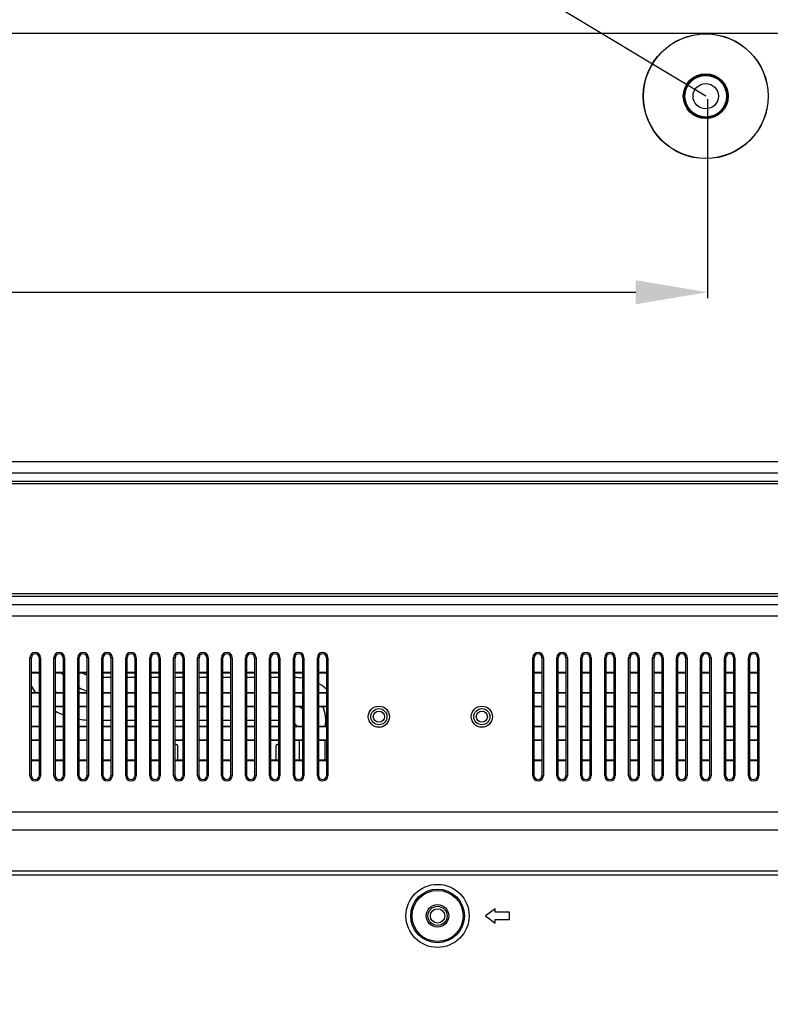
# Model space of a CAD drawing. Header units: millimetres. Extents: x -9020 to -2602, y 1105 to 6065.
# Tile 37 of 80: x -6753 to -6597, y 2650 to 2855. Entities that reach past the tile are written whole.
import ezdxf

# ---------------------------------------------------------------- set-up
doc = ezdxf.new("R2010")
doc.units = ezdxf.units.MM
doc.header["$LTSCALE"] = 65.395
doc.header["$PDSIZE"] = 0.05
doc.layers.get('0').update_dxf_attribs({"linetype": 'CONTINUOUS'})
doc.layers.get('Defpoints').update_dxf_attribs({"linetype": 'CONTINUOUS'})
doc.layers.add('02___PRT_ALL_AXES', color=7, linetype='CONTINUOUS')
doc.styles.get("Standard").update_dxf_attribs({"font": 'GOTHIC.TTF', "width": 0.5})
doc.dimstyles.new('ISO-25', dxfattribs={"dimtxt": 2.5, "dimasz": 2.5, "dimexe": 1.25, "dimexo": 0.625, "dimtad": 1, "dimtxsty": 'STANDARD', "dimcen": 2.5, "dimadec": 0, "dimazin": 0, "dimtfac": 1, "dimtmove": 0, "dimatfit": 3, "dimfxl": 1, "dimarcsym": 0})

# ---------------------------------------------------------------- blocks, each defined once
blk = doc.blocks.new('*D4')
at = {"color": 3, "lineweight": -2}
for p, q in [((-7209.98, 2838.63), (-7209.98, 2797.06)), ((-6609.6, 2838.63), (-6609.6, 2797.06)), ((-7194.98, 2798.31), (-6624.6, 2798.31))]:
    blk.add_line(p, q, dxfattribs=at)
at = {"color": 3}
for points in [[(-7194.98, 2800.81), (-7194.98, 2795.81), (-7209.98, 2798.31)], [(-6624.6, 2795.81), (-6624.6, 2800.81), (-6609.6, 2798.31)]]:
    blk.add_solid(points, dxfattribs=at)
at = {"layer": 'Defpoints', "color": 0}
for p in [(-7209.98, 2839.25), (-6609.6, 2839.25), (-6609.6, 2798.31)]:
    blk.add_point(p, dxfattribs=at)
at = {"color": 2, "insert": (-6909.79, 2816.27), "char_height": 20, "attachment_point": 5}
blk.add_mtext('600 [23,637]', dxfattribs=at)
blk = doc.blocks.new('*D14')
at = {"color": 3, "lineweight": -2}
for p, q in [((-7637.35, 2811.59), (-7637.35, 2459.59)), ((-6424.31, 2811.59), (-6424.31, 2459.59)), ((-6439.31, 2460.84), (-7622.35, 2460.84))]:
    blk.add_line(p, q, dxfattribs=at)
at = {"color": 3}
for points in [[(-7622.35, 2463.34), (-7622.35, 2458.34), (-7637.35, 2460.84)], [(-6439.31, 2458.34), (-6439.31, 2463.34), (-6424.31, 2460.84)]]:
    blk.add_solid(points, dxfattribs=at)
at = {"layer": 'Defpoints', "color": 0}
for p in [(-7637.35, 2812.21), (-6424.31, 2812.21), (-7637.35, 2460.84)]:
    blk.add_point(p, dxfattribs=at)
at = {"color": 2, "insert": (-7030.83, 2478.8), "char_height": 20, "attachment_point": 5}
blk.add_mtext('1213 [47,758]', dxfattribs=at)
blk = doc.blocks.new('*D15')
at = {"color": 3, "lineweight": -2}
for p, q in [((-6472.32, 2852.35), (-7894.01, 2852.35)), ((-7892.76, 2837.35), (-7892.76, 2637.48)), ((-6472.32, 2622.48), (-7894.01, 2622.48))]:
    blk.add_line(p, q, dxfattribs=at)
at = {"color": 3}
for points in [[(-7890.26, 2837.35), (-7895.26, 2837.35), (-7892.76, 2852.35)], [(-7895.26, 2637.48), (-7890.26, 2637.48), (-7892.76, 2622.48)]]:
    blk.add_solid(points, dxfattribs=at)
at = {"layer": 'Defpoints', "color": 0}
for p in [(-6471.7, 2852.35), (-7892.76, 2622.48), (-6471.7, 2622.48)]:
    blk.add_point(p, dxfattribs=at)
at = {"color": 2, "insert": (-7910.72, 2737.42), "char_height": 20, "attachment_point": 5, "rotation": 90}
blk.add_mtext('230 [9,050]', dxfattribs=at)
blk = doc.blocks.new('*D16')
at = {"color": 3, "lineweight": -2}
for p, q in [((-7637.35, 3096.73), (-7637.35, 2411.46)), ((-6390.78, 3096.73), (-6390.78, 2411.46)), ((-6405.78, 2412.71), (-7622.35, 2412.71))]:
    blk.add_line(p, q, dxfattribs=at)
at = {"color": 3}
for points in [[(-7622.35, 2415.21), (-7622.35, 2410.21), (-7637.35, 2412.71)], [(-6405.78, 2410.21), (-6405.78, 2415.21), (-6390.78, 2412.71)]]:
    blk.add_solid(points, dxfattribs=at)
at = {"layer": 'Defpoints', "color": 0}
for p in [(-7637.35, 3097.35), (-6390.78, 3097.35), (-7637.35, 2412.71)]:
    blk.add_point(p, dxfattribs=at)
at = {"color": 2, "insert": (-7014.06, 2430.67), "char_height": 20, "attachment_point": 5}
blk.add_mtext('1247 [49,078]', dxfattribs=at)
blk = doc.blocks.new('*D17')
at = {"color": 3, "lineweight": -2}
for p, q in [((-6463.8, 3204.35), (-7949.19, 3204.35)), ((-7947.94, 3189.35), (-7947.94, 2637.48)), ((-6463.8, 2622.48), (-7949.19, 2622.48))]:
    blk.add_line(p, q, dxfattribs=at)
at = {"color": 3}
for points in [[(-7945.44, 3189.35), (-7950.44, 3189.35), (-7947.94, 3204.35)], [(-7950.44, 2637.48), (-7945.44, 2637.48), (-7947.94, 2622.48)]]:
    blk.add_solid(points, dxfattribs=at)
at = {"layer": 'Defpoints', "color": 0}
for p in [(-6463.18, 3204.35), (-7947.94, 2622.48), (-6463.18, 2622.48)]:
    blk.add_point(p, dxfattribs=at)
at = {"color": 2, "insert": (-7965.9, 2913.42), "char_height": 20, "attachment_point": 5, "rotation": 90}
blk.add_mtext('582 [22,908]', dxfattribs=at)

msp = doc.modelspace()

# ---------------------------------------------------------------- linework, layer by layer
msp.add_line((-6610, 2839.25), (-6824.08, 2968.19))
at = {"color": 7, "linetype": 'Continuous'}
for p, q in [((-7359.65, 2762.95), (-6514.33, 2762.95)), ((-7357.19, 2760.6), (-6522.03, 2760.6)), ((-6509.37, 2758.3), (-7360.88, 2758.3)), ((-6522.03, 2758.77), (-7358.07, 2758.77)), ((-6509.37, 2735.3), (-7360.88, 2735.3)), ((-7358.07, 2734.83), (-6522.03, 2734.83)), ((-6522.03, 2733), (-7357.19, 2733)), ((-6514.33, 2730.65), (-7359.65, 2730.65)), ((-6751.08, 2721.98), (-6750.78, 2721.98)), ((-6751.08, 2697.33), (-6751.08, 2721.98)), ((-6750.78, 2697.33), (-6750.78, 2721.98)), ((-6748.88, 2721.98), (-6749.18, 2721.98)), ((-6749.18, 2721.98), (-6749.18, 2697.33)), ((-6748.88, 2721.98), (-6748.88, 2697.33)), ((-6746.08, 2721.98), (-6745.78, 2721.98)), ((-6746.08, 2697.33), (-6746.08, 2721.98)), ((-6745.78, 2697.33), (-6745.78, 2721.98)), ((-6743.88, 2721.98), (-6744.18, 2721.98)), ((-6744.18, 2721.98), (-6744.18, 2697.33)), ((-6743.88, 2721.98), (-6743.88, 2697.33)), ((-6741.08, 2721.98), (-6740.78, 2721.98)), ((-6741.08, 2697.33), (-6741.08, 2721.98)), ((-6740.78, 2697.33), (-6740.78, 2721.98)), ((-6738.88, 2721.98), (-6739.18, 2721.98)), ((-6739.18, 2721.98), (-6739.18, 2697.33)), ((-6738.88, 2721.98), (-6738.88, 2697.33)), ((-6736.08, 2721.98), (-6735.78, 2721.98)), ((-6736.08, 2697.33), (-6736.08, 2721.98)), ((-6735.78, 2697.33), (-6735.78, 2721.98)), ((-6733.88, 2721.98), (-6734.18, 2721.98)), ((-6734.18, 2721.98), (-6734.18, 2697.33)), ((-6733.88, 2721.98), (-6733.88, 2697.33)), ((-6731.08, 2721.98), (-6730.78, 2721.98)), ((-6731.08, 2697.33), (-6731.08, 2721.98)), ((-6730.78, 2697.33), (-6730.78, 2721.98)), ((-6728.88, 2721.98), (-6729.18, 2721.98)), ((-6729.18, 2721.98), (-6729.18, 2697.33)), ((-6728.88, 2721.98), (-6728.88, 2697.33)), ((-6726.08, 2721.98), (-6725.78, 2721.98)), ((-6726.08, 2697.33), (-6726.08, 2721.98)), ((-6725.78, 2697.33), (-6725.78, 2721.98)), ((-6723.88, 2721.98), (-6724.18, 2721.98)), ((-6724.18, 2721.98), (-6724.18, 2697.33)), ((-6723.88, 2721.98), (-6723.88, 2697.33)), ((-6721.08, 2721.98), (-6720.78, 2721.98)), ((-6721.08, 2697.33), (-6721.08, 2721.98)), ((-6720.78, 2697.33), (-6720.78, 2721.98)), ((-6718.88, 2721.98), (-6719.18, 2721.98)), ((-6719.18, 2721.98), (-6719.18, 2697.33)), ((-6718.88, 2721.98), (-6718.88, 2697.33)), ((-6716.08, 2721.98), (-6715.78, 2721.98)), ((-6716.08, 2697.33), (-6716.08, 2721.98)), ((-6715.78, 2697.33), (-6715.78, 2721.98)), ((-6713.88, 2721.98), (-6714.18, 2721.98)), ((-6714.18, 2721.98), (-6714.18, 2697.33)), ((-6713.88, 2721.98), (-6713.88, 2697.33)), ((-6711.08, 2721.98), (-6710.78, 2721.98)), ((-6711.08, 2697.33), (-6711.08, 2721.98)), ((-6710.78, 2697.33), (-6710.78, 2721.98)), ((-6708.88, 2721.98), (-6709.18, 2721.98)), ((-6709.18, 2721.98), (-6709.18, 2697.33)), ((-6708.88, 2721.98), (-6708.88, 2697.33)), ((-6706.08, 2721.98), (-6705.78, 2721.98)), ((-6706.08, 2697.33), (-6706.08, 2721.98)), ((-6705.78, 2697.33), (-6705.78, 2721.98)), ((-6703.88, 2721.98), (-6704.18, 2721.98)), ((-6704.18, 2721.98), (-6704.18, 2697.33)), ((-6703.88, 2721.98), (-6703.88, 2697.33)), ((-6701.08, 2721.98), (-6700.78, 2721.98)), ((-6701.08, 2697.33), (-6701.08, 2721.98)), ((-6700.78, 2697.33), (-6700.78, 2721.98)), ((-6698.88, 2721.98), (-6699.18, 2721.98)), ((-6699.18, 2721.98), (-6699.18, 2697.33)), ((-6698.88, 2721.98), (-6698.88, 2697.33)), ((-6696.08, 2721.98), (-6695.78, 2721.98)), ((-6696.08, 2697.33), (-6696.08, 2721.98)), ((-6695.78, 2697.33), (-6695.78, 2721.98)), ((-6693.88, 2721.98), (-6694.18, 2721.98)), ((-6694.18, 2721.98), (-6694.18, 2697.33)), ((-6693.88, 2721.98), (-6693.88, 2697.33)), ((-6691.08, 2721.98), (-6690.78, 2721.98)), ((-6691.08, 2697.33), (-6691.08, 2721.98)), ((-6690.78, 2697.33), (-6690.78, 2721.98)), ((-6688.88, 2721.98), (-6689.18, 2721.98)), ((-6689.18, 2721.98), (-6689.18, 2697.33)), ((-6688.88, 2721.98), (-6688.88, 2697.33)), ((-6646.08, 2721.98), (-6645.78, 2721.98)), ((-6646.08, 2697.33), (-6646.08, 2721.98)), ((-6645.78, 2697.33), (-6645.78, 2721.98)), ((-6643.88, 2721.98), (-6644.18, 2721.98)), ((-6644.18, 2721.98), (-6644.18, 2697.33)), ((-6643.88, 2721.98), (-6643.88, 2697.33)), ((-6641.08, 2721.98), (-6640.78, 2721.98)), ((-6641.08, 2697.33), (-6641.08, 2721.98)), ((-6640.78, 2697.33), (-6640.78, 2721.98)), ((-6638.88, 2721.98), (-6639.18, 2721.98)), ((-6639.18, 2721.98), (-6639.18, 2697.33)), ((-6638.88, 2721.98), (-6638.88, 2697.33)), ((-6636.08, 2721.98), (-6635.78, 2721.98)), ((-6636.08, 2697.33), (-6636.08, 2721.98)), ((-6635.78, 2697.33), (-6635.78, 2721.98)), ((-6633.88, 2721.98), (-6634.18, 2721.98)), ((-6634.18, 2721.98), (-6634.18, 2697.33)), ((-6633.88, 2721.98), (-6633.88, 2697.33)), ((-6631.08, 2721.98), (-6630.78, 2721.98)), ((-6631.08, 2697.33), (-6631.08, 2721.98)), ((-6630.78, 2697.33), (-6630.78, 2721.98)), ((-6628.88, 2721.98), (-6629.18, 2721.98)), ((-6629.18, 2721.98), (-6629.18, 2697.33)), ((-6628.88, 2721.98), (-6628.88, 2697.33)), ((-6626.08, 2721.98), (-6625.78, 2721.98)), ((-6626.08, 2697.33), (-6626.08, 2721.98)), ((-6625.78, 2697.33), (-6625.78, 2721.98)), ((-6623.88, 2721.98), (-6624.18, 2721.98)), ((-6624.18, 2721.98), (-6624.18, 2697.33)), ((-6623.88, 2721.98), (-6623.88, 2697.33)), ((-6621.08, 2721.98), (-6620.78, 2721.98)), ((-6621.08, 2697.33), (-6621.08, 2721.98)), ((-6620.78, 2697.33), (-6620.78, 2721.98)), ((-6618.88, 2721.98), (-6619.18, 2721.98)), ((-6619.18, 2721.98), (-6619.18, 2697.33)), ((-6618.88, 2721.98), (-6618.88, 2697.33)), ((-6616.08, 2721.98), (-6615.78, 2721.98)), ((-6616.08, 2697.33), (-6616.08, 2721.98)), ((-6615.78, 2697.33), (-6615.78, 2721.98)), ((-6613.88, 2721.98), (-6614.18, 2721.98)), ((-6614.18, 2721.98), (-6614.18, 2697.33)), ((-6613.88, 2721.98), (-6613.88, 2697.33)), ((-6611.08, 2721.98), (-6610.78, 2721.98)), ((-6611.08, 2697.33), (-6611.08, 2721.98)), ((-6610.78, 2697.33), (-6610.78, 2721.98)), ((-6608.88, 2721.98), (-6609.18, 2721.98)), ((-6609.18, 2721.98), (-6609.18, 2697.33)), ((-6608.88, 2721.98), (-6608.88, 2697.33)), ((-6606.08, 2721.98), (-6605.78, 2721.98)), ((-6606.08, 2697.33), (-6606.08, 2721.98)), ((-6605.78, 2697.33), (-6605.78, 2721.98)), ((-6603.88, 2721.98), (-6604.18, 2721.98)), ((-6604.18, 2721.98), (-6604.18, 2697.33)), ((-6603.88, 2721.98), (-6603.88, 2697.33)), ((-6601.08, 2721.98), (-6600.78, 2721.98)), ((-6601.08, 2697.33), (-6601.08, 2721.98)), ((-6600.78, 2697.33), (-6600.78, 2721.98)), ((-6598.88, 2721.98), (-6599.18, 2721.98)), ((-6599.18, 2721.98), (-6599.18, 2697.33)), ((-6598.88, 2721.98), (-6598.88, 2697.33)), ((-6749.18, 2718.86), (-6750.78, 2718.86)), ((-6749.18, 2718.78), (-6750.78, 2718.78)), ((-6744.18, 2718.86), (-6745.78, 2718.86)), ((-6744.18, 2718.78), (-6745.78, 2718.78)), ((-6739.18, 2718.86), (-6740.78, 2718.86)), ((-6739.18, 2718.78), (-6740.78, 2718.78)), ((-6734.18, 2718.86), (-6735.78, 2718.86)), ((-6734.18, 2718.78), (-6735.78, 2718.78)), ((-6729.18, 2718.86), (-6730.78, 2718.86)), ((-6729.18, 2718.78), (-6730.78, 2718.78)), ((-6724.18, 2718.86), (-6725.78, 2718.86)), ((-6724.18, 2718.78), (-6725.78, 2718.78)), ((-6719.18, 2718.86), (-6720.78, 2718.86)), ((-6719.18, 2718.78), (-6720.78, 2718.78)), ((-6714.18, 2718.86), (-6715.78, 2718.86)), ((-6714.18, 2718.78), (-6715.78, 2718.78)), ((-6709.18, 2718.86), (-6710.78, 2718.86)), ((-6709.18, 2718.78), (-6710.78, 2718.78)), ((-6704.18, 2718.86), (-6705.78, 2718.86)), ((-6704.18, 2718.78), (-6705.78, 2718.78)), ((-6699.18, 2718.86), (-6700.78, 2718.86)), ((-6699.18, 2718.78), (-6700.78, 2718.78)), ((-6694.18, 2718.86), (-6695.78, 2718.86)), ((-6694.18, 2718.78), (-6695.78, 2718.78)), ((-6689.18, 2718.86), (-6690.78, 2718.86)), ((-6689.18, 2718.78), (-6690.78, 2718.78)), ((-6644.18, 2718.86), (-6645.78, 2718.86)), ((-6644.18, 2718.78), (-6645.78, 2718.78)), ((-6639.18, 2718.86), (-6640.78, 2718.86)), ((-6639.18, 2718.78), (-6640.78, 2718.78)), ((-6634.18, 2718.86), (-6635.78, 2718.86)), ((-6634.18, 2718.78), (-6635.78, 2718.78)), ((-6629.18, 2718.86), (-6630.78, 2718.86)), ((-6629.18, 2718.78), (-6630.78, 2718.78)), ((-6624.18, 2718.86), (-6625.78, 2718.86)), ((-6624.18, 2718.78), (-6625.78, 2718.78)), ((-6619.18, 2718.86), (-6620.78, 2718.86)), ((-6619.18, 2718.78), (-6620.78, 2718.78)), ((-6614.18, 2718.86), (-6615.78, 2718.86)), ((-6614.18, 2718.78), (-6615.78, 2718.78)), ((-6609.18, 2718.86), (-6610.78, 2718.86)), ((-6609.18, 2718.78), (-6610.78, 2718.78)), ((-6604.18, 2718.86), (-6605.78, 2718.86)), ((-6604.18, 2718.78), (-6605.78, 2718.78)), ((-6599.18, 2718.86), (-6600.78, 2718.86)), ((-6599.18, 2718.78), (-6600.78, 2718.78)), ((-6734.18, 2717.87), (-6735.78, 2717.87)), ((-6729.18, 2717.87), (-6730.78, 2717.87)), ((-6724.18, 2717.87), (-6725.78, 2717.87)), ((-6719.18, 2717.87), (-6720.78, 2717.87)), ((-6714.18, 2717.87), (-6715.78, 2717.87)), ((-6709.18, 2717.87), (-6710.78, 2717.87)), ((-6704.18, 2717.87), (-6705.78, 2717.87)), ((-6699.18, 2717.87), (-6700.78, 2717.87)), ((-6750.78, 2714.73), (-6749.18, 2714.73)), ((-6750.78, 2714.64), (-6749.18, 2714.64)), ((-6745.78, 2714.73), (-6744.18, 2714.73)), ((-6745.78, 2714.64), (-6744.18, 2714.64)), ((-6740.78, 2714.73), (-6739.18, 2714.73)), ((-6740.78, 2714.64), (-6739.18, 2714.64)), ((-6735.78, 2714.73), (-6734.18, 2714.73)), ((-6735.78, 2714.64), (-6734.18, 2714.64)), ((-6730.78, 2714.73), (-6729.18, 2714.73)), ((-6730.78, 2714.64), (-6729.18, 2714.64)), ((-6725.78, 2714.73), (-6724.18, 2714.73)), ((-6725.78, 2714.64), (-6724.18, 2714.64)), ((-6720.78, 2714.73), (-6719.18, 2714.73)), ((-6720.78, 2714.64), (-6719.18, 2714.64)), ((-6715.78, 2714.73), (-6714.18, 2714.73)), ((-6715.78, 2714.64), (-6714.18, 2714.64)), ((-6710.78, 2714.73), (-6709.18, 2714.73)), ((-6710.78, 2714.64), (-6709.18, 2714.64)), ((-6705.78, 2714.73), (-6704.18, 2714.73)), ((-6705.78, 2714.64), (-6704.18, 2714.64)), ((-6700.78, 2714.73), (-6699.18, 2714.73)), ((-6700.78, 2714.64), (-6699.18, 2714.64)), ((-6695.78, 2714.73), (-6694.18, 2714.73)), ((-6695.78, 2714.64), (-6694.18, 2714.64)), ((-6690.78, 2714.73), (-6689.18, 2714.73)), ((-6690.78, 2714.64), (-6689.18, 2714.64)), ((-6645.78, 2714.73), (-6644.18, 2714.73)), ((-6645.78, 2714.64), (-6644.18, 2714.64)), ((-6640.78, 2714.73), (-6639.18, 2714.73)), ((-6640.78, 2714.64), (-6639.18, 2714.64)), ((-6635.78, 2714.73), (-6634.18, 2714.73)), ((-6635.78, 2714.64), (-6634.18, 2714.64)), ((-6630.78, 2714.73), (-6629.18, 2714.73)), ((-6630.78, 2714.64), (-6629.18, 2714.64)), ((-6625.78, 2714.73), (-6624.18, 2714.73)), ((-6625.78, 2714.64), (-6624.18, 2714.64)), ((-6620.78, 2714.73), (-6619.18, 2714.73)), ((-6620.78, 2714.64), (-6619.18, 2714.64)), ((-6615.78, 2714.73), (-6614.18, 2714.73)), ((-6615.78, 2714.64), (-6614.18, 2714.64)), ((-6610.78, 2714.73), (-6609.18, 2714.73)), ((-6610.78, 2714.64), (-6609.18, 2714.64)), ((-6605.78, 2714.73), (-6604.18, 2714.73)), ((-6605.78, 2714.64), (-6604.18, 2714.64)), ((-6600.78, 2714.73), (-6599.18, 2714.73)), ((-6600.78, 2714.64), (-6599.18, 2714.64)), ((-6749.18, 2711.81), (-6750.78, 2711.81)), ((-6749.18, 2711.73), (-6750.78, 2711.73)), ((-6744.18, 2711.81), (-6745.78, 2711.81)), ((-6744.18, 2711.73), (-6745.78, 2711.73)), ((-6739.18, 2711.81), (-6740.78, 2711.81)), ((-6739.18, 2711.73), (-6740.78, 2711.73)), ((-6734.18, 2711.81), (-6735.78, 2711.81)), ((-6734.18, 2711.73), (-6735.78, 2711.73)), ((-6729.18, 2711.81), (-6730.78, 2711.81)), ((-6729.18, 2711.73), (-6730.78, 2711.73)), ((-6724.18, 2711.81), (-6725.78, 2711.81)), ((-6724.18, 2711.73), (-6725.78, 2711.73)), ((-6719.18, 2711.81), (-6720.78, 2711.81)), ((-6719.18, 2711.73), (-6720.78, 2711.73)), ((-6714.18, 2711.81), (-6715.78, 2711.81)), ((-6714.18, 2711.73), (-6715.78, 2711.73)), ((-6709.18, 2711.81), (-6710.78, 2711.81)), ((-6709.18, 2711.73), (-6710.78, 2711.73)), ((-6704.18, 2711.81), (-6705.78, 2711.81)), ((-6704.18, 2711.73), (-6705.78, 2711.73)), ((-6699.18, 2711.81), (-6700.78, 2711.81)), ((-6699.18, 2711.73), (-6700.78, 2711.73)), ((-6694.18, 2711.81), (-6695.78, 2711.81)), ((-6694.18, 2711.73), (-6695.78, 2711.73)), ((-6689.18, 2711.81), (-6690.78, 2711.81)), ((-6689.18, 2711.73), (-6690.78, 2711.73)), ((-6644.18, 2711.81), (-6645.78, 2711.81)), ((-6644.18, 2711.73), (-6645.78, 2711.73)), ((-6639.18, 2711.81), (-6640.78, 2711.81)), ((-6639.18, 2711.73), (-6640.78, 2711.73)), ((-6634.18, 2711.81), (-6635.78, 2711.81)), ((-6634.18, 2711.73), (-6635.78, 2711.73)), ((-6629.18, 2711.81), (-6630.78, 2711.81)), ((-6629.18, 2711.73), (-6630.78, 2711.73)), ((-6624.18, 2711.81), (-6625.78, 2711.81)), ((-6624.18, 2711.73), (-6625.78, 2711.73)), ((-6619.18, 2711.81), (-6620.78, 2711.81)), ((-6619.18, 2711.73), (-6620.78, 2711.73)), ((-6614.18, 2711.81), (-6615.78, 2711.81)), ((-6614.18, 2711.73), (-6615.78, 2711.73)), ((-6609.18, 2711.81), (-6610.78, 2711.81)), ((-6609.18, 2711.73), (-6610.78, 2711.73)), ((-6604.18, 2711.81), (-6605.78, 2711.81)), ((-6604.18, 2711.73), (-6605.78, 2711.73)), ((-6599.18, 2711.81), (-6600.78, 2711.81)), ((-6599.18, 2711.73), (-6600.78, 2711.73)), ((-6735.78, 2708.9), (-6734.18, 2708.9)), ((-6730.78, 2708.9), (-6729.18, 2708.9)), ((-6725.78, 2708.9), (-6724.18, 2708.9)), ((-6720.78, 2708.9), (-6719.18, 2708.9)), ((-6715.78, 2708.9), (-6714.18, 2708.9)), ((-6710.78, 2708.9), (-6709.18, 2708.9)), ((-6705.78, 2708.9), (-6704.18, 2708.9)), ((-6700.78, 2708.9), (-6699.18, 2708.9)), ((-6750.78, 2707.68), (-6749.18, 2707.68)), ((-6750.78, 2707.59), (-6749.18, 2707.59)), ((-6745.78, 2707.68), (-6744.18, 2707.68)), ((-6745.78, 2707.59), (-6744.18, 2707.59)), ((-6740.78, 2707.68), (-6739.18, 2707.68)), ((-6740.78, 2707.59), (-6739.18, 2707.59)), ((-6735.78, 2707.68), (-6734.18, 2707.68)), ((-6735.78, 2707.59), (-6734.18, 2707.59)), ((-6730.78, 2707.68), (-6729.18, 2707.68)), ((-6730.78, 2707.59), (-6729.18, 2707.59)), ((-6725.78, 2707.68), (-6724.18, 2707.68)), ((-6725.78, 2707.59), (-6724.18, 2707.59)), ((-6720.78, 2707.68), (-6719.18, 2707.68)), ((-6720.78, 2707.59), (-6719.18, 2707.59)), ((-6715.78, 2707.68), (-6714.18, 2707.68)), ((-6715.78, 2707.59), (-6714.18, 2707.59)), ((-6710.78, 2707.68), (-6709.18, 2707.68)), ((-6710.78, 2707.59), (-6709.18, 2707.59)), ((-6705.78, 2707.68), (-6704.18, 2707.68)), ((-6705.78, 2707.59), (-6704.18, 2707.59)), ((-6700.78, 2707.68), (-6699.18, 2707.68)), ((-6700.78, 2707.59), (-6699.18, 2707.59)), ((-6695.78, 2707.68), (-6694.18, 2707.68)), ((-6695.78, 2707.59), (-6694.18, 2707.59)), ((-6690.78, 2707.68), (-6689.18, 2707.68)), ((-6690.78, 2707.59), (-6689.18, 2707.59)), ((-6645.78, 2707.68), (-6644.18, 2707.68)), ((-6645.78, 2707.59), (-6644.18, 2707.59)), ((-6640.78, 2707.68), (-6639.18, 2707.68)), ((-6640.78, 2707.59), (-6639.18, 2707.59)), ((-6635.78, 2707.68), (-6634.18, 2707.68)), ((-6635.78, 2707.59), (-6634.18, 2707.59)), ((-6630.78, 2707.68), (-6629.18, 2707.68)), ((-6630.78, 2707.59), (-6629.18, 2707.59)), ((-6625.78, 2707.68), (-6624.18, 2707.68)), ((-6625.78, 2707.59), (-6624.18, 2707.59)), ((-6620.78, 2707.68), (-6619.18, 2707.68)), ((-6620.78, 2707.59), (-6619.18, 2707.59)), ((-6615.78, 2707.68), (-6614.18, 2707.68)), ((-6615.78, 2707.59), (-6614.18, 2707.59)), ((-6610.78, 2707.68), (-6609.18, 2707.68)), ((-6610.78, 2707.59), (-6609.18, 2707.59)), ((-6605.78, 2707.68), (-6604.18, 2707.68)), ((-6605.78, 2707.59), (-6604.18, 2707.59)), ((-6600.78, 2707.68), (-6599.18, 2707.68)), ((-6600.78, 2707.59), (-6599.18, 2707.59)), ((-6749.18, 2704.76), (-6750.78, 2704.76)), ((-6749.18, 2704.68), (-6750.78, 2704.68)), ((-6744.18, 2704.76), (-6745.78, 2704.76)), ((-6744.18, 2704.68), (-6745.78, 2704.68)), ((-6739.18, 2704.76), (-6740.78, 2704.76)), ((-6739.18, 2704.68), (-6740.78, 2704.68)), ((-6734.18, 2704.76), (-6735.78, 2704.76)), ((-6734.18, 2704.68), (-6735.78, 2704.68)), ((-6729.18, 2704.76), (-6730.78, 2704.76)), ((-6729.18, 2704.68), (-6730.78, 2704.68)), ((-6724.18, 2704.76), (-6725.78, 2704.76)), ((-6724.18, 2704.68), (-6725.78, 2704.68)), ((-6719.18, 2704.76), (-6720.78, 2704.76)), ((-6719.18, 2704.68), (-6720.78, 2704.68)), ((-6714.18, 2704.76), (-6715.78, 2704.76)), ((-6714.18, 2704.68), (-6715.78, 2704.68)), ((-6709.18, 2704.76), (-6710.78, 2704.76)), ((-6709.18, 2704.68), (-6710.78, 2704.68)), ((-6704.18, 2704.76), (-6705.78, 2704.76)), ((-6704.18, 2704.68), (-6705.78, 2704.68)), ((-6699.18, 2704.76), (-6700.78, 2704.76)), ((-6699.18, 2704.68), (-6700.78, 2704.68)), ((-6694.18, 2704.76), (-6695.78, 2704.76)), ((-6694.18, 2704.68), (-6695.78, 2704.68)), ((-6694.88, 2704.68), (-6694.88, 2700.63)), ((-6689.18, 2704.76), (-6690.78, 2704.76)), ((-6689.18, 2704.68), (-6690.78, 2704.68)), ((-6689.44, 2700.63), (-6689.44, 2704.68)), ((-6644.18, 2704.76), (-6645.78, 2704.76)), ((-6644.18, 2704.68), (-6645.78, 2704.68)), ((-6639.18, 2704.76), (-6640.78, 2704.76)), ((-6639.18, 2704.68), (-6640.78, 2704.68)), ((-6634.18, 2704.76), (-6635.78, 2704.76)), ((-6634.18, 2704.68), (-6635.78, 2704.68)), ((-6629.18, 2704.76), (-6630.78, 2704.76)), ((-6629.18, 2704.68), (-6630.78, 2704.68)), ((-6624.18, 2704.76), (-6625.78, 2704.76)), ((-6624.18, 2704.68), (-6625.78, 2704.68)), ((-6619.18, 2704.76), (-6620.78, 2704.76)), ((-6619.18, 2704.68), (-6620.78, 2704.68)), ((-6614.18, 2704.76), (-6615.78, 2704.76)), ((-6614.18, 2704.68), (-6615.78, 2704.68)), ((-6609.18, 2704.76), (-6610.78, 2704.76)), ((-6609.18, 2704.68), (-6610.78, 2704.68)), ((-6604.18, 2704.76), (-6605.78, 2704.76)), ((-6604.18, 2704.68), (-6605.78, 2704.68)), ((-6599.18, 2704.76), (-6600.78, 2704.76)), ((-6599.18, 2704.68), (-6600.78, 2704.68)), ((-6720.53, 2703.86), (-6720.78, 2703.86)), ((-6720.23, 2700.63), (-6720.23, 2703.56)), ((-6699.73, 2703.56), (-6699.73, 2700.63)), ((-6699.18, 2703.86), (-6699.43, 2703.86)), ((-6750.78, 2700.63), (-6749.18, 2700.63)), ((-6750.78, 2700.54), (-6749.18, 2700.54)), ((-6745.78, 2700.63), (-6744.18, 2700.63)), ((-6745.78, 2700.54), (-6744.18, 2700.54)), ((-6740.78, 2700.63), (-6739.18, 2700.63)), ((-6740.78, 2700.54), (-6739.18, 2700.54)), ((-6735.78, 2700.63), (-6734.18, 2700.63)), ((-6735.78, 2700.54), (-6734.18, 2700.54)), ((-6730.78, 2700.63), (-6729.18, 2700.63)), ((-6730.78, 2700.54), (-6729.18, 2700.54)), ((-6725.78, 2700.63), (-6724.18, 2700.63)), ((-6725.78, 2700.54), (-6724.18, 2700.54)), ((-6720.78, 2700.63), (-6719.18, 2700.63)), ((-6720.78, 2700.54), (-6719.18, 2700.54)), ((-6715.78, 2700.63), (-6714.18, 2700.63)), ((-6715.78, 2700.54), (-6714.18, 2700.54)), ((-6710.78, 2700.63), (-6709.18, 2700.63)), ((-6710.78, 2700.54), (-6709.18, 2700.54)), ((-6705.78, 2700.63), (-6704.18, 2700.63)), ((-6705.78, 2700.54), (-6704.18, 2700.54)), ((-6700.78, 2700.63), (-6699.18, 2700.63)), ((-6700.78, 2700.54), (-6699.18, 2700.54)), ((-6695.78, 2700.63), (-6694.18, 2700.63)), ((-6695.78, 2700.54), (-6694.18, 2700.54)), ((-6690.78, 2700.63), (-6689.18, 2700.63)), ((-6690.78, 2700.54), (-6689.18, 2700.54)), ((-6645.78, 2700.63), (-6644.18, 2700.63)), ((-6645.78, 2700.54), (-6644.18, 2700.54)), ((-6640.78, 2700.63), (-6639.18, 2700.63)), ((-6640.78, 2700.54), (-6639.18, 2700.54)), ((-6635.78, 2700.63), (-6634.18, 2700.63)), ((-6635.78, 2700.54), (-6634.18, 2700.54)), ((-6630.78, 2700.63), (-6629.18, 2700.63)), ((-6630.78, 2700.54), (-6629.18, 2700.54)), ((-6625.78, 2700.63), (-6624.18, 2700.63)), ((-6625.78, 2700.54), (-6624.18, 2700.54)), ((-6620.78, 2700.63), (-6619.18, 2700.63)), ((-6620.78, 2700.54), (-6619.18, 2700.54)), ((-6615.78, 2700.63), (-6614.18, 2700.63)), ((-6615.78, 2700.54), (-6614.18, 2700.54)), ((-6610.78, 2700.63), (-6609.18, 2700.63)), ((-6610.78, 2700.54), (-6609.18, 2700.54)), ((-6605.78, 2700.63), (-6604.18, 2700.63)), ((-6605.78, 2700.54), (-6604.18, 2700.54)), ((-6600.78, 2700.63), (-6599.18, 2700.63)), ((-6600.78, 2700.54), (-6599.18, 2700.54)), ((-6751.08, 2697.33), (-6750.78, 2697.33)), ((-6748.88, 2697.33), (-6749.18, 2697.33)), ((-6746.08, 2697.33), (-6745.78, 2697.33)), ((-6743.88, 2697.33), (-6744.18, 2697.33)), ((-6741.08, 2697.33), (-6740.78, 2697.33)), ((-6738.88, 2697.33), (-6739.18, 2697.33)), ((-6736.08, 2697.33), (-6735.78, 2697.33)), ((-6733.88, 2697.33), (-6734.18, 2697.33)), ((-6731.08, 2697.33), (-6730.78, 2697.33)), ((-6728.88, 2697.33), (-6729.18, 2697.33)), ((-6726.08, 2697.33), (-6725.78, 2697.33)), ((-6723.88, 2697.33), (-6724.18, 2697.33)), ((-6721.08, 2697.33), (-6720.78, 2697.33)), ((-6718.88, 2697.33), (-6719.18, 2697.33)), ((-6716.08, 2697.33), (-6715.78, 2697.33)), ((-6713.88, 2697.33), (-6714.18, 2697.33)), ((-6711.08, 2697.33), (-6710.78, 2697.33)), ((-6708.88, 2697.33), (-6709.18, 2697.33)), ((-6706.08, 2697.33), (-6705.78, 2697.33)), ((-6703.88, 2697.33), (-6704.18, 2697.33)), ((-6701.08, 2697.33), (-6700.78, 2697.33)), ((-6698.88, 2697.33), (-6699.18, 2697.33)), ((-6696.08, 2697.33), (-6695.78, 2697.33)), ((-6693.88, 2697.33), (-6694.18, 2697.33)), ((-6691.08, 2697.33), (-6690.78, 2697.33)), ((-6688.88, 2697.33), (-6689.18, 2697.33)), ((-6646.08, 2697.33), (-6645.78, 2697.33)), ((-6643.88, 2697.33), (-6644.18, 2697.33)), ((-6641.08, 2697.33), (-6640.78, 2697.33)), ((-6638.88, 2697.33), (-6639.18, 2697.33)), ((-6636.08, 2697.33), (-6635.78, 2697.33)), ((-6633.88, 2697.33), (-6634.18, 2697.33)), ((-6631.08, 2697.33), (-6630.78, 2697.33)), ((-6628.88, 2697.33), (-6629.18, 2697.33)), ((-6626.08, 2697.33), (-6625.78, 2697.33)), ((-6623.88, 2697.33), (-6624.18, 2697.33)), ((-6621.08, 2697.33), (-6620.78, 2697.33)), ((-6618.88, 2697.33), (-6619.18, 2697.33)), ((-6616.08, 2697.33), (-6615.78, 2697.33)), ((-6613.88, 2697.33), (-6614.18, 2697.33)), ((-6611.08, 2697.33), (-6610.78, 2697.33)), ((-6608.88, 2697.33), (-6609.18, 2697.33)), ((-6606.08, 2697.33), (-6605.78, 2697.33)), ((-6603.88, 2697.33), (-6604.18, 2697.33)), ((-6601.08, 2697.33), (-6600.78, 2697.33)), ((-6598.88, 2697.33), (-6599.18, 2697.33)), ((-7357.19, 2689.77), (-6510.39, 2689.77)), ((-7357.36, 2686.01), (-6522.03, 2686.01)), ((-7361.58, 2677.49), (-6522.03, 2677.49)), ((-6510.2, 2676.55), (-7365.04, 2676.55)), ((-6653.98, 2669.55), (-6655.98, 2668.05)), ((-6653.98, 2668.8), (-6653.98, 2669.55)), ((-6655.98, 2668.05), (-6653.98, 2666.55)), ((-6650.98, 2668.8), (-6653.98, 2668.8)), ((-6653.98, 2667.3), (-6650.98, 2667.3)), ((-6653.98, 2666.55), (-6653.98, 2667.3)), ((-6650.98, 2667.3), (-6650.98, 2668.8))]:
    msp.add_line(p, q, dxfattribs=at)
for centre, radius in [((-6609.98, 2839.25), 13.04), ((-6609.98, 2839.25), 13), ((-6609.98, 2839.25), 4.5), ((-6609.98, 2839.25), 4.35), ((-6609.98, 2839.25), 2.65), ((-6678.23, 2709.65), 2.21), ((-6678.23, 2709.65), 1.69), ((-6678.23, 2709.65), 1.16), ((-6656.73, 2709.65), 2.21), ((-6656.73, 2709.65), 1.69), ((-6656.73, 2709.65), 1.16), ((-6665.98, 2668.05), 6.59), ((-6665.98, 2668.05), 5.6), ((-6665.98, 2668.05), 1.5)]:
    msp.add_circle(centre, radius, dxfattribs=at)
for centre, radius, start, end in [((-6749.98, 2721.98), 1.1, 0, 180), ((-6749.98, 2721.98), 0.8, 0, 180), ((-6744.98, 2721.98), 1.1, 0, 180), ((-6744.98, 2721.98), 0.8, 0, 180), ((-6739.98, 2721.98), 1.1, 0, 180), ((-6739.98, 2721.98), 0.8, 0, 180), ((-6734.98, 2721.98), 1.1, 0, 180), ((-6734.98, 2721.98), 0.8, 0, 180), ((-6729.98, 2721.98), 1.1, 0, 180), ((-6729.98, 2721.98), 0.8, 0, 180), ((-6724.98, 2721.98), 1.1, 0, 180), ((-6724.98, 2721.98), 0.8, 0, 180), ((-6719.98, 2721.98), 1.1, 0, 180), ((-6719.98, 2721.98), 0.8, 0, 180), ((-6714.98, 2721.98), 1.1, 0, 180), ((-6714.98, 2721.98), 0.8, 0, 180), ((-6709.98, 2721.98), 1.1, 0, 180), ((-6709.98, 2721.98), 0.8, 0, 180), ((-6704.98, 2721.98), 1.1, 0, 180), ((-6704.98, 2721.98), 0.8, 0, 180), ((-6699.98, 2721.98), 1.1, 0, 180), ((-6699.98, 2721.98), 0.8, 0, 180), ((-6694.98, 2721.98), 1.1, 0, 180), ((-6694.98, 2721.98), 0.8, 0, 180), ((-6689.98, 2721.98), 1.1, 0, 180), ((-6689.98, 2721.98), 0.8, 0, 180), ((-6644.98, 2721.98), 1.1, 0, 180), ((-6644.98, 2721.98), 0.8, 0, 180), ((-6639.98, 2721.98), 1.1, 0, 180), ((-6639.98, 2721.98), 0.8, 0, 180), ((-6634.98, 2721.98), 1.1, 0, 180), ((-6634.98, 2721.98), 0.8, 0, 180), ((-6629.98, 2721.98), 1.1, 0, 180), ((-6629.98, 2721.98), 0.8, 0, 180), ((-6624.98, 2721.98), 1.1, 0, 180), ((-6624.98, 2721.98), 0.8, 0, 180), ((-6619.98, 2721.98), 1.1, 0, 180), ((-6619.98, 2721.98), 0.8, 0, 180), ((-6614.98, 2721.98), 1.1, 0, 180), ((-6614.98, 2721.98), 0.8, 0, 180), ((-6609.98, 2721.98), 1.1, 0, 180), ((-6609.98, 2721.98), 0.8, 0, 180), ((-6604.98, 2721.98), 1.1, 0, 180), ((-6604.98, 2721.98), 0.8, 0, 180), ((-6599.98, 2721.98), 1.1, 0, 180), ((-6599.98, 2721.98), 0.8, 0, 180), ((-6735.61, 2725.65), 11.22, 217.8151, 220.2563), ((-6739.22, 2721.84), 12.9, 206.3521, 213.4758), ((-6741.16, 2720.12), 6.94, 228.3552, 230.9652), ((-6735.11, 2726.56), 12.25, 242.4557, 250.6187), ((-6739.16, 2722.59), 13.5, 240.6401, 248.1759), ((-6699.99, 2703.77), 9.46, 52.0646, 57.1607), ((-6737.84, 2727.7), 18.8, 261.0115, 265.9225), ((-6720.53, 2703.56), 0.3, 0, 90), ((-6699.43, 2703.56), 0.3, 90, 180), ((-6749.98, 2697.33), 1.1, 180, 0), ((-6749.98, 2697.33), 0.8, 180, 0), ((-6744.98, 2697.33), 1.1, 180, 0), ((-6744.98, 2697.33), 0.8, 180, 0), ((-6739.98, 2697.33), 1.1, 180, 0), ((-6739.98, 2697.33), 0.8, 180, 0), ((-6734.98, 2697.33), 1.1, 180, 0), ((-6734.98, 2697.33), 0.8, 180, 0), ((-6729.98, 2697.33), 1.1, 180, 0), ((-6729.98, 2697.33), 0.8, 180, 0), ((-6724.98, 2697.33), 1.1, 180, 0), ((-6724.98, 2697.33), 0.8, 180, 0), ((-6719.98, 2697.33), 1.1, 180, 0), ((-6719.98, 2697.33), 0.8, 180, 0), ((-6714.98, 2697.33), 1.1, 180, 0), ((-6714.98, 2697.33), 0.8, 180, 0), ((-6709.98, 2697.33), 1.1, 180, 0), ((-6709.98, 2697.33), 0.8, 180, 0), ((-6704.98, 2697.33), 1.1, 180, 0), ((-6704.98, 2697.33), 0.8, 180, 0), ((-6699.98, 2697.33), 1.1, 180, 0), ((-6699.98, 2697.33), 0.8, 180, 0), ((-6694.98, 2697.33), 1.1, 180, 0), ((-6694.98, 2697.33), 0.8, 180, 0), ((-6689.98, 2697.33), 1.1, 180, 0), ((-6689.98, 2697.33), 0.8, 180, 0), ((-6644.98, 2697.33), 1.1, 180, 0), ((-6644.98, 2697.33), 0.8, 180, 0), ((-6639.98, 2697.33), 1.1, 180, 0), ((-6639.98, 2697.33), 0.8, 180, 0), ((-6634.98, 2697.33), 1.1, 180, 0), ((-6634.98, 2697.33), 0.8, 180, 0), ((-6629.98, 2697.33), 1.1, 180, 0), ((-6629.98, 2697.33), 0.8, 180, 0), ((-6624.98, 2697.33), 1.1, 180, 0), ((-6624.98, 2697.33), 0.8, 180, 0), ((-6619.98, 2697.33), 1.1, 180, 0), ((-6619.98, 2697.33), 0.8, 180, 0), ((-6614.98, 2697.33), 1.1, 180, 0), ((-6614.98, 2697.33), 0.8, 180, 0), ((-6609.98, 2697.33), 1.1, 180, 0), ((-6609.98, 2697.33), 0.8, 180, 0), ((-6604.98, 2697.33), 1.1, 180, 0), ((-6604.98, 2697.33), 0.8, 180, 0), ((-6599.98, 2697.33), 1.1, 180, 0), ((-6599.98, 2697.33), 0.8, 180, 0)]:
    msp.add_arc(centre, radius, start, end, dxfattribs=at)
for points in [[(-6739.18, 2718.32), (-6739.53, 2718.44), (-6739.87, 2718.6), (-6740.19, 2718.78)], [(-6694.18, 2717.69), (-6694.71, 2717.77), (-6695.24, 2717.83), (-6695.78, 2717.85)], [(-6689.18, 2715.43), (-6689.67, 2715.86), (-6690.21, 2716.23), (-6690.78, 2716.54)], [(-6695.78, 2708.2), (-6695.61, 2708.05), (-6695.46, 2707.87), (-6695.33, 2707.68)]]:
    msp.add_open_spline(points, degree=3, dxfattribs=at)
msp.add_open_spline([(-6689.39, 2707.68), (-6689.35, 2708.02), (-6689.31, 2708.7), (-6689.36, 2710.08), (-6689.61, 2711.11), (-6689.91, 2711.73)], degree=3, knots=[0, 0, 0, 0, 0.24986, 0.500079, 1, 1, 1, 1], dxfattribs=at)
at = {"layer": '02___PRT_ALL_AXES', "color": 7, "linetype": 'Continuous'}
for centre, radius in [((-6609.98, 2839.25), 4.69), ((-6665.98, 2668.05), 5.33), ((-6665.98, 2668.05), 2.35), ((-6665.98, 2668.05), 2)]:
    msp.add_circle(centre, radius, dxfattribs=at)

# ---------------------------------------------------------------- dimensions: what is measured, and where the dimension line sits
for base, p1, p2, picture, middle in [((-7947.94, 2622.48), (-6463.18, 3204.35), (-6463.18, 2622.48), '*D17', (-7965.9, 2913.42)), ((-7892.76, 2622.48), (-6471.7, 2852.35), (-6471.7, 2622.48), '*D15', (-7910.72, 2737.42))]:
    dim = msp.add_linear_dim(base=base, p1=p1, p2=p2, angle=90, dimstyle='ISO-25', override={"dimtxt": 20, "dimasz": 15, "dimgap": 5, "dimdec": 0, "dimclrd": 3, "dimclre": 3, "dimclrt": 2, "dimadec": 1, "dimtp": 0.3, "dimtm": 0.3, "dimtofl": 0})
    dim.commit()
    dim.dimension.update_dxf_attribs({"geometry": picture, "text_midpoint": middle})
for base, p1, p2, picture, middle in [((-7637.35, 2412.71), (-6390.78, 3097.35), (-7637.35, 3097.35), '*D16', (-7014.06, 2430.67)), ((-7637.35, 2460.84), (-6424.31, 2812.21), (-7637.35, 2812.21), '*D14', (-7030.83, 2478.8))]:
    dim = msp.add_linear_dim(base=base, p1=p1, p2=p2, dimstyle='ISO-25', override={"dimtxt": 20, "dimasz": 15, "dimgap": 5, "dimdec": 0, "dimclrd": 3, "dimclre": 3, "dimclrt": 2, "dimadec": 1, "dimtp": 0.3, "dimtm": 0.3, "dimtofl": 0})
    dim.commit()
    dim.dimension.update_dxf_attribs({"geometry": picture, "text_midpoint": middle})
dim = msp.add_linear_dim(base=(-6609.6, 2798.31), p1=(-7209.98, 2839.25), p2=(-6609.6, 2839.25), dimstyle='ISO-25', override={"dimtxt": 20, "dimasz": 15, "dimgap": 5, "dimdec": 0, "dimclrd": 3, "dimclre": 3, "dimclrt": 2, "dimadec": 1, "dimtp": 0.3, "dimtm": 0.3, "dimtofl": 0})
dim.commit()
dim.dimension.update_dxf_attribs({"geometry": '*D4', "text_midpoint": (-6909.79, 2798.31), "dimtype": 160})

doc.saveas('drawing.dxf')
